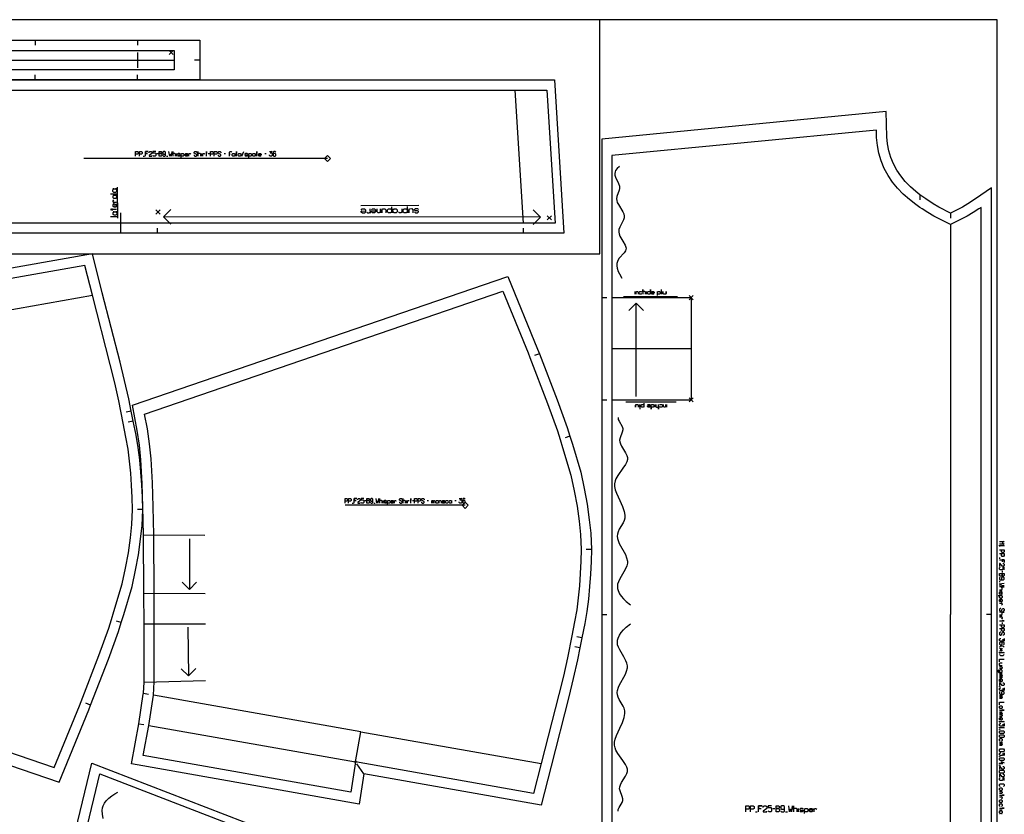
# Model space of a CAD drawing. Extents: x 0 to 2405, y 0 to 1310.
# Tile 8 of 8: x 1442 to 2405, y 532 to 1310. Entities that reach past the tile are written whole.
import ezdxf

# ---------------------------------------------------------------- set-up
doc = ezdxf.new("R2010")
doc.units = 0

msp = doc.modelspace()

# ---------------------------------------------------------------- linework, layer by layer
for p, q in [((1457.292, 1289.999), (1457.293, 1284.999)), ((1557.292, 1289.999), (1557.293, 1284.999)), ((1557.292, 1277.999), (1557.292, 1262.999)), ((1618.292, 1270.499), (1613.293, 1270.499)), ((1457.292, 1250.999), (1457.293, 1255.999)), ((1557.292, 1250.999), (1557.293, 1255.999)), ((1935.021, 1111.003), (1927.021, 1241.003)), ((1562.902, 1176.433), (1564.235, 1176.433)), ((1576.235, 1179.099), (1577.569, 1179.099)), ((1585.902, 1176.433), (1587.235, 1176.433)), ((1595.569, 1176.433), (1595.569, 1179.099)), ((1620.235, 1176.433), (1620.235, 1179.099)), ((1626.569, 1179.099), (1627.902, 1179.099)), ((1642.235, 1179.099), (1643.569, 1179.099)), ((1659.569, 1176.433), (1661.569, 1181.099)), ((1681.902, 1179.099), (1683.235, 1179.099)), ((1538.121, 1115.803), (1537.822, 1146.001)), ((2322.909, 1138.671), (2322.908, 1133.671)), ((1832.721, 1128.103), (1776.022, 1127.746)), ((1541.021, 1101.003), (1541.021, 1121.002)), ((2352.905, 1120.77), (2352.905, 1115.77)), ((1951.721, 1116.703), (1582.921, 1117.059)), ((1577.021, 1101.003), (1577.021, 1106.002)), ((1935.021, 1101.003), (1935.021, 1106.002)), ((2011.647, 1037.976), (2016.647, 1037.976)), ((2032.994, 1038.94), (2085.694, 1038.94)), ((2045.296, 941.341), (2045.296, 1032.541)), ((1950.572, 983.006), (1945.9, 981.226)), ((2011.647, 937.976), (2016.647, 937.976)), ((2084.343, 935.789), (2035.19, 935.789)), ((1551.263, 926.994), (1546.365, 925.992)), ((1553.275, 917.151), (1548.377, 916.151)), ((1980.486, 902.27), (1975.712, 900.787)), ((1779.735, 839.451), (1780.972, 839.451)), ((1797.668, 836.977), (1797.668, 839.451)), ((1820.547, 836.977), (1820.547, 839.451)), ((1826.422, 839.451), (1827.658, 839.451)), ((1840.953, 839.451), (1842.19, 839.451)), ((1867.852, 839.451), (1869.089, 839.451)), ((1562.535, 830.625), (1557.536, 830.626)), ((1767.368, 836.977), (1768.604, 836.977)), ((1788.701, 836.977), (1789.938, 836.977)), ((1563.238, 805.94), (1623.236, 805.481)), ((1608.375, 801.851), (1608.215, 752.389)), ((2001.521, 791.644), (1996.522, 791.643)), ((2400.814, 783.8), (2400.814, 782.466)), ((2403.481, 770.466), (2403.481, 769.133)), ((2400.814, 760.8), (2400.814, 759.466)), ((1563.674, 748.818), (1623.674, 748.547)), ((2400.814, 751.133), (2403.481, 751.133)), ((2011.647, 727.976), (2016.647, 727.976)), ((2392.904, 727.976), (2387.904, 727.976)), ((2400.814, 726.466), (2403.481, 726.466)), ((1541.5, 719.999), (1536.726, 721.482)), ((1563.808, 718.85), (1623.809, 718.849)), ((1606.655, 715.348), (1607.455, 667.808)), ((2403.481, 720.133), (2403.481, 718.8)), ((1992.261, 705.118), (1987.363, 706.118)), ((1990.249, 695.275), (1985.351, 696.277)), ((2400.814, 670.133), (2403.481, 670.133)), ((1563.845, 661.548), (1623.816, 663.425)), ((1563.154, 650.75), (1568.073, 649.852)), ((1511.586, 639.263), (1506.914, 641.043)), ((2400.814, 632.533), (2403.481, 632.533)), ((1558.575, 620.968), (1563.506, 620.134)), ((1778.928, 571.942), (1771.934, 581.692)), ((2161.99, 534.69), (2163.704, 534.69)), ((2179.133, 538.118), (2180.847, 538.118)), ((2191.561, 534.69), (2193.275, 534.69)), ((2203.99, 534.69), (2203.99, 538.118)), ((2400.814, 536.733), (2403.481, 536.733))]:
    msp.add_line(p, q)
for points in [[(7, 0), (2398.481, 0), (2398.481, 1310), (7, 1310), (7, 0)], [(540.392, 1310), (540.392, 1081.003), (2009.652, 1081.003), (2009.652, 1310), (540.392, 1310)], [(575.392, 1250.999), (575.393, 1270.499), (575.392, 1290), (989.191, 1289.999), (1025.191, 1289.999), (1125.191, 1289.999), (1291.191, 1289.999), (1457.292, 1289.999), (1557.292, 1289.999), (1618.291, 1290), (1618.292, 1270.499), (1618.291, 1250.999), (1557.292, 1250.999), (1457.292, 1250.999), (1291.191, 1250.999), (1125.191, 1250.999), (1025.191, 1250.999), (989.191, 1250.999), (575.392, 1250.999)], [(1275.021, 1101.003), (1109.021, 1101.003), (1009.021, 1101.003), (973.021, 1101.003), (794.021, 1101.003), (615.021, 1101.003), (575.392, 1101.003), (584.623, 1251.004), (1275.021, 1251.003), (1965.421, 1251.004), (1974.652, 1101.003), (1935.021, 1101.003), (1756.021, 1101.003), (1577.021, 1101.003), (1541.021, 1101.003), (1441.021, 1101.003), (1275.021, 1101.003)], [(1578.569, 1176.433), (1578.569, 1181.099), (1580.569, 1181.099), (1581.235, 1180.433), (1581.235, 1179.766), (1580.569, 1179.099), (1578.569, 1179.099), (1580.569, 1179.099), (1581.235, 1178.433), (1581.235, 1177.099), (1580.569, 1176.433), (1578.569, 1176.433)], [(1650.569, 1176.433), (1649.902, 1177.099), (1649.902, 1178.433), (1650.569, 1179.099), (1651.902, 1179.099), (1652.569, 1178.433), (1652.569, 1179.099), (1652.569, 1176.433), (1652.569, 1177.099), (1651.902, 1176.433), (1650.569, 1176.433)], [(1656.569, 1176.433), (1655.902, 1177.099), (1655.902, 1178.433), (1656.569, 1179.099), (1657.902, 1179.099), (1658.569, 1178.433), (1658.569, 1179.099), (1658.569, 1176.433), (1658.569, 1177.099), (1657.902, 1176.433), (1656.569, 1176.433)], [(1670.569, 1176.433), (1669.902, 1177.099), (1669.902, 1178.433), (1670.569, 1179.099), (1671.902, 1179.099), (1672.569, 1178.433), (1672.569, 1179.099), (1672.569, 1176.433), (1672.569, 1177.099), (1671.902, 1176.433), (1670.569, 1176.433)], [(1952.312, 541.282), (1778.928, 571.942), (1774.413, 542.324), (1551.422, 581.678), (1558.575, 620.968), (1563.107, 650.034), (1563.154, 650.75), (1563.845, 661.548), (1563.884, 662.167), (1563.808, 718.85), (1563.674, 748.818), (1563.24, 805.787), (1563.238, 805.94), (1562.723, 832.913), (1562.062, 856.177), (1560.756, 879.326), (1559.314, 893.676), (1557.26, 907.953), (1552.598, 932.72), (1919.677, 1058.542), (1948.82, 987.601), (1950.572, 983.006), (1968.071, 938.033), (1977.802, 910.873), (1980.486, 902.27), (1982.921, 894.444), (1991.038, 867.066), (1994.475, 851.126), (1997.408, 835.855), (1999.471, 820.584), (2000.937, 807.347), (2001.521, 791.644), (2001.214, 779.673), (2000.652, 767.343), (1999.798, 755.175), (1998.597, 743.036), (1997, 730.958), (1994.952, 718.918), (1992.261, 705.118), (1990.249, 695.275), (1987.814, 683.37), (1983.806, 665.383), (1979.368, 647.34), (1961.994, 579.425), (1952.312, 541.282)], [(1781.899, 836.977), (1781.899, 841.306), (1783.754, 841.306), (1784.373, 840.687), (1784.373, 840.069), (1783.754, 839.451), (1781.899, 839.451), (1783.754, 839.451), (1784.373, 838.832), (1784.373, 837.596), (1783.754, 836.977), (1781.899, 836.977)], [(1849.92, 836.977), (1849.301, 837.596), (1849.301, 838.832), (1849.92, 839.451), (1851.156, 839.451), (1851.775, 838.832), (1851.775, 839.451), (1851.775, 836.977), (1851.775, 837.596), (1851.156, 836.977), (1849.92, 836.977)], [(1862.905, 836.977), (1862.287, 837.596), (1862.287, 838.832), (1862.905, 839.451), (1864.142, 839.451), (1864.761, 838.832), (1864.761, 839.451), (1864.761, 836.977), (1864.761, 837.596), (1864.142, 836.977), (1862.905, 836.977)], [(2400.814, 768.133), (2405.481, 768.133), (2405.481, 766.133), (2404.814, 765.466), (2404.147, 765.466), (2403.481, 766.133), (2403.481, 768.133), (2403.481, 766.133), (2402.814, 765.466), (2401.481, 765.466), (2400.814, 766.133), (2400.814, 768.133)], [(2400.814, 657.466), (2401.147, 657.466), (2401.147, 657.2), (2400.814, 657.2), (2400.814, 657.466)], [(2400.814, 637.866), (2401.481, 638.533), (2402.814, 638.533), (2403.481, 637.866), (2403.481, 636.533), (2402.814, 635.866), (2403.481, 635.866), (2400.814, 635.866), (2401.481, 635.866), (2400.814, 636.533), (2400.814, 637.866)], [(2400.814, 615.2), (2401.147, 615.2), (2401.147, 614.933), (2400.814, 614.933), (2400.814, 615.2)], [(2400.814, 613.266), (2401.481, 613.933), (2404.814, 613.933), (2405.481, 613.266), (2405.481, 611.933), (2404.814, 611.266), (2401.481, 611.266), (2400.814, 611.933), (2400.814, 613.266)], [(2400.814, 609.599), (2401.481, 610.266), (2404.814, 610.266), (2405.481, 609.599), (2405.481, 608.266), (2404.814, 607.599), (2401.481, 607.599), (2400.814, 608.266), (2400.814, 609.599)], [(2400.814, 595.599), (2401.481, 596.266), (2404.814, 596.266), (2405.481, 595.599), (2405.481, 594.266), (2404.814, 593.599), (2401.481, 593.599), (2400.814, 594.266), (2400.814, 595.599)], [(2400.814, 588.933), (2401.147, 588.933), (2401.147, 588.666), (2400.814, 588.666), (2400.814, 588.933)], [(2400.814, 587), (2401.481, 587.666), (2404.814, 587.666), (2405.481, 587), (2405.481, 585.666), (2404.814, 585), (2401.481, 585), (2400.814, 585.666), (2400.814, 587)], [(2400.814, 580.333), (2401.147, 580.333), (2401.147, 580.066), (2400.814, 580.066), (2400.814, 580.333)], [(2400.814, 574.733), (2401.481, 575.4), (2404.814, 575.4), (2405.481, 574.733), (2405.481, 573.4), (2404.814, 572.733), (2401.481, 572.733), (2400.814, 573.4), (2400.814, 574.733)], [(2400.814, 557.733), (2401.481, 558.4), (2402.814, 558.4), (2403.481, 557.733), (2403.481, 556.4), (2402.814, 555.733), (2401.481, 555.733), (2400.814, 556.4), (2400.814, 557.733)], [(2182.133, 534.69), (2182.133, 540.69), (2184.704, 540.69), (2185.561, 539.833), (2185.561, 538.975), (2184.704, 538.118), (2182.133, 538.118), (2184.704, 538.118), (2185.561, 537.261), (2185.561, 535.547), (2184.704, 534.69), (2182.133, 534.69)], [(2400.814, 545.733), (2401.481, 546.4), (2402.814, 546.4), (2403.481, 545.733), (2403.481, 544.4), (2402.814, 543.733), (2403.481, 543.733), (2400.814, 543.733), (2401.481, 543.733), (2400.814, 544.4), (2400.814, 545.733)], [(2400.814, 535.066), (2401.481, 535.733), (2402.814, 535.733), (2403.481, 535.066), (2403.481, 533.733), (2402.814, 533.066), (2403.481, 533.066), (2400.814, 533.066), (2401.481, 533.066), (2400.814, 533.733), (2400.814, 535.066)]]:
    msp.add_lwpolyline(points, close=True)
for points in [[(2392.906, 310.487), (2392.904, 727.976), (2392.906, 1145.465), (2377.196, 1134.539), (2369.936, 1129.822), (2364.446, 1126.636), (2352.905, 1120.77), (2341.354, 1126.642), (2335.85, 1129.838), (2328.616, 1134.539), (2324.715, 1137.258), (2322.909, 1138.671), (2319.002, 1141.729), (2313.59, 1146.539), (2308.52, 1151.739), (2304.16, 1157.05), (2300.344, 1162.732), (2297.104, 1168.783), (2294.527, 1175.087), (2292.561, 1181.73), (2291.213, 1188.538), (2290.475, 1195.437), (2289.859, 1220), (2011.646, 1193.11), (2011.647, 1037.976), (2011.647, 937.976), (2011.647, 727.976), (2011.647, 517.976)], [(1555.569, 1176.433), (1555.569, 1181.099), (1557.569, 1181.099), (1558.235, 1180.433), (1558.235, 1179.099), (1557.569, 1178.433), (1555.569, 1178.433)], [(1559.235, 1176.433), (1559.235, 1181.099), (1561.235, 1181.099), (1561.902, 1180.433), (1561.902, 1179.099), (1561.235, 1178.433), (1559.235, 1178.433)], [(1565.235, 1176.433), (1565.235, 1181.099), (1567.902, 1181.099), (1565.235, 1181.099), (1565.235, 1179.099), (1567.235, 1179.099)], [(1568.902, 1179.766), (1568.902, 1180.433), (1569.569, 1181.099), (1570.902, 1181.099), (1571.569, 1180.433), (1571.569, 1179.099), (1568.902, 1177.099), (1568.902, 1176.433), (1571.569, 1176.433), (1571.569, 1177.099)], [(1575.235, 1181.099), (1572.569, 1181.099), (1572.569, 1179.766), (1574.569, 1179.766), (1575.235, 1179.099), (1575.235, 1177.099), (1574.569, 1176.433), (1573.235, 1176.433), (1572.569, 1177.099)], [(1582.235, 1177.099), (1582.902, 1176.433), (1584.235, 1176.433), (1584.902, 1177.099), (1584.902, 1180.433), (1584.235, 1181.099), (1582.902, 1181.099), (1582.235, 1180.433), (1582.235, 1179.099), (1582.902, 1178.433), (1584.235, 1178.433), (1584.902, 1179.099)], [(1590.902, 1181.099), (1590.235, 1176.433), (1589.569, 1178.433), (1588.902, 1176.433), (1588.235, 1181.099)], [(1594.569, 1176.433), (1594.569, 1178.433), (1593.902, 1179.099), (1592.569, 1179.099), (1591.902, 1178.433), (1591.902, 1181.099), (1591.902, 1176.433)], [(1599.235, 1178.433), (1598.569, 1179.099), (1597.235, 1179.099), (1596.569, 1178.633), (1596.569, 1178.099), (1597.235, 1177.766), (1598.569, 1177.766), (1599.235, 1177.433), (1599.235, 1176.899), (1598.569, 1176.433), (1597.235, 1176.433), (1596.569, 1177.099)], [(1600.235, 1175.099), (1600.235, 1179.099), (1600.235, 1178.433), (1600.902, 1179.099), (1602.235, 1179.099), (1602.902, 1178.433), (1602.902, 1177.099), (1602.235, 1176.433), (1600.902, 1176.433), (1600.235, 1177.099)], [(1606.569, 1177.099), (1605.902, 1176.433), (1604.569, 1176.433), (1603.902, 1177.099), (1603.902, 1178.433), (1604.569, 1179.099), (1605.902, 1179.099), (1606.569, 1178.433), (1606.569, 1177.766), (1603.902, 1177.766)], [(1607.569, 1176.433), (1607.569, 1179.099), (1607.569, 1178.433), (1608.235, 1179.099), (1608.902, 1179.099), (1609.569, 1178.433)], [(1612.902, 1177.766), (1612.902, 1177.099), (1613.569, 1176.433), (1614.902, 1176.433), (1615.569, 1177.099), (1615.569, 1178.099), (1612.902, 1179.433), (1612.902, 1180.433), (1613.569, 1181.099), (1614.902, 1181.099), (1615.569, 1180.433), (1615.569, 1179.766)], [(1619.235, 1176.433), (1619.235, 1178.433), (1618.569, 1179.099), (1617.235, 1179.099), (1616.569, 1178.433), (1616.569, 1181.099), (1616.569, 1176.433)], [(1621.235, 1176.433), (1621.235, 1179.099), (1621.235, 1178.433), (1621.902, 1179.099), (1622.569, 1179.099), (1623.235, 1178.433)], [(1624.902, 1176.433), (1624.902, 1181.099), (1624.902, 1179.766), (1624.235, 1179.766), (1625.569, 1179.766)], [(1628.902, 1176.433), (1628.902, 1181.099), (1630.902, 1181.099), (1631.569, 1180.433), (1631.569, 1179.099), (1630.902, 1178.433), (1628.902, 1178.433)], [(1632.569, 1176.433), (1632.569, 1181.099), (1634.569, 1181.099), (1635.235, 1180.433), (1635.235, 1179.099), (1634.569, 1178.433), (1632.569, 1178.433)], [(1636.235, 1177.766), (1636.235, 1177.099), (1636.902, 1176.433), (1638.235, 1176.433), (1638.902, 1177.099), (1638.902, 1178.099), (1636.235, 1179.433), (1636.235, 1180.433), (1636.902, 1181.099), (1638.235, 1181.099), (1638.902, 1180.433), (1638.902, 1179.766)], [(1647.569, 1176.433), (1647.569, 1178.433), (1648.235, 1178.433), (1646.902, 1178.433), (1647.569, 1178.433), (1647.569, 1180.433), (1648.235, 1181.099), (1648.902, 1181.099), (1649.569, 1180.433)], [(1654.235, 1176.433), (1654.235, 1181.099), (1654.235, 1179.766), (1653.569, 1179.766), (1654.902, 1179.766)], [(1665.235, 1178.433), (1664.569, 1179.099), (1663.235, 1179.099), (1662.569, 1178.633), (1662.569, 1178.099), (1663.235, 1177.766), (1664.569, 1177.766), (1665.235, 1177.433), (1665.235, 1176.899), (1664.569, 1176.433), (1663.235, 1176.433), (1662.569, 1177.099)], [(1666.235, 1175.099), (1666.235, 1179.099), (1666.235, 1178.433), (1666.902, 1179.099), (1668.235, 1179.099), (1668.902, 1178.433), (1668.902, 1177.099), (1668.235, 1176.433), (1666.902, 1176.433), (1666.235, 1177.099)], [(1674.235, 1176.433), (1674.235, 1181.099), (1674.235, 1179.766), (1673.569, 1179.766), (1674.902, 1179.766)], [(1678.569, 1177.099), (1677.902, 1176.433), (1676.569, 1176.433), (1675.902, 1177.099), (1675.902, 1178.433), (1676.569, 1179.099), (1677.902, 1179.099), (1678.569, 1178.433), (1678.569, 1177.766), (1675.902, 1177.766)], [(1686.569, 1181.099), (1689.235, 1181.099), (1687.235, 1179.766), (1688.569, 1179.766), (1689.235, 1179.099), (1689.235, 1177.099), (1688.569, 1176.433), (1687.235, 1176.433), (1686.569, 1177.099), (1686.569, 1177.766)], [(1692.902, 1180.433), (1692.235, 1181.099), (1690.902, 1181.099), (1690.235, 1180.433), (1690.235, 1177.099), (1690.902, 1176.433), (1692.235, 1176.433), (1692.902, 1177.099), (1692.902, 1178.433), (1692.235, 1179.099), (1690.902, 1179.099), (1690.235, 1178.433)], [(1589.998, 1124.124), (1582.92, 1117.06), (1589.985, 1109.982)], [(1944.643, 1109.639), (1951.721, 1116.703), (1944.656, 1123.781)], [(1113.612, 689.549), (1480.691, 563.727), (1509.834, 634.668), (1511.586, 639.263), (1529.085, 684.236), (1538.816, 711.396), (1541.5, 719.999), (1543.935, 727.825), (1552.052, 755.203), (1555.489, 771.143), (1558.422, 786.414), (1560.485, 801.685), (1561.951, 814.922), (1562.535, 830.625), (1562.228, 842.596), (1561.666, 854.926), (1560.812, 867.094), (1559.611, 879.233), (1558.014, 891.311), (1555.966, 903.351), (1553.275, 917.151), (1551.263, 926.994), (1548.828, 938.899), (1544.82, 956.886), (1540.382, 974.929), (1523.008, 1042.844), (1513.326, 1080.987), (1513.326, 1080.987), (1339.942, 1050.327)], [(2038.224, 1025.469), (2045.295, 1032.541), (2052.367, 1025.469)], [(1760.566, 836.977), (1760.566, 841.306), (1762.421, 841.306), (1763.039, 840.687), (1763.039, 839.451), (1762.421, 838.832), (1760.566, 838.832)], [(1763.967, 836.977), (1763.967, 841.306), (1765.822, 841.306), (1766.44, 840.687), (1766.44, 839.451), (1765.822, 838.832), (1763.967, 838.832)], [(1769.532, 836.977), (1769.532, 841.306), (1772.005, 841.306), (1769.532, 841.306), (1769.532, 839.451), (1771.387, 839.451)], [(1772.933, 840.069), (1772.933, 840.687), (1773.551, 841.306), (1774.788, 841.306), (1775.406, 840.687), (1775.406, 839.451), (1772.933, 837.596), (1772.933, 836.977), (1775.406, 836.977), (1775.406, 837.596)], [(1778.807, 841.306), (1776.334, 841.306), (1776.334, 840.069), (1778.189, 840.069), (1778.807, 839.451), (1778.807, 837.596), (1778.189, 836.977), (1776.952, 836.977), (1776.334, 837.596)], [(1785.3, 837.596), (1785.919, 836.977), (1787.155, 836.977), (1787.774, 837.596), (1787.774, 840.687), (1787.155, 841.306), (1785.919, 841.306), (1785.3, 840.687), (1785.3, 839.451), (1785.919, 838.832), (1787.155, 838.832), (1787.774, 839.451)], [(1793.339, 841.306), (1792.721, 836.977), (1792.102, 838.832), (1791.484, 836.977), (1790.866, 841.306)], [(1796.74, 836.977), (1796.74, 838.832), (1796.122, 839.451), (1794.885, 839.451), (1794.267, 838.832), (1794.267, 841.306), (1794.267, 836.977)], [(1801.069, 838.832), (1800.45, 839.451), (1799.214, 839.451), (1798.595, 839.018), (1798.595, 838.523), (1799.214, 838.214), (1800.45, 838.214), (1801.069, 837.905), (1801.069, 837.41), (1800.45, 836.977), (1799.214, 836.977), (1798.595, 837.596)], [(1801.996, 835.74), (1801.996, 839.451), (1801.996, 838.832), (1802.615, 839.451), (1803.851, 839.451), (1804.47, 838.832), (1804.47, 837.596), (1803.851, 836.977), (1802.615, 836.977), (1801.996, 837.596)], [(1807.871, 837.596), (1807.252, 836.977), (1806.016, 836.977), (1805.397, 837.596), (1805.397, 838.832), (1806.016, 839.451), (1807.252, 839.451), (1807.871, 838.832), (1807.871, 838.214), (1805.397, 838.214)], [(1808.798, 836.977), (1808.798, 839.451), (1808.798, 838.832), (1809.417, 839.451), (1810.035, 839.451), (1810.653, 838.832)], [(1813.745, 838.214), (1813.745, 837.596), (1814.364, 836.977), (1815.6, 836.977), (1816.219, 837.596), (1816.219, 838.523), (1813.745, 839.76), (1813.745, 840.687), (1814.364, 841.306), (1815.6, 841.306), (1816.219, 840.687), (1816.219, 840.069)], [(1819.62, 836.977), (1819.62, 838.832), (1819.001, 839.451), (1817.765, 839.451), (1817.146, 838.832), (1817.146, 841.306), (1817.146, 836.977)], [(1821.475, 836.977), (1821.475, 839.451), (1821.475, 838.832), (1822.093, 839.451), (1822.712, 839.451), (1823.33, 838.832)], [(1824.876, 836.977), (1824.876, 841.306), (1824.876, 840.069), (1824.257, 840.069), (1825.494, 840.069)], [(1828.586, 836.977), (1828.586, 841.306), (1830.441, 841.306), (1831.059, 840.687), (1831.059, 839.451), (1830.441, 838.832), (1828.586, 838.832)], [(1831.987, 836.977), (1831.987, 841.306), (1833.842, 841.306), (1834.461, 840.687), (1834.461, 839.451), (1833.842, 838.832), (1831.987, 838.832)], [(1835.388, 838.214), (1835.388, 837.596), (1836.006, 836.977), (1837.243, 836.977), (1837.862, 837.596), (1837.862, 838.523), (1835.388, 839.76), (1835.388, 840.687), (1836.006, 841.306), (1837.243, 841.306), (1837.862, 840.687), (1837.862, 840.069)], [(1845.282, 836.977), (1845.282, 839.451), (1845.282, 838.832), (1845.9, 839.451), (1846.21, 839.451), (1846.828, 838.832), (1846.828, 836.977), (1846.828, 838.832), (1847.446, 839.451), (1847.755, 839.451), (1848.374, 838.832), (1848.374, 836.977)], [(1852.702, 836.977), (1852.702, 839.451), (1852.702, 838.832), (1853.321, 839.451), (1853.939, 839.451), (1854.557, 838.832), (1854.557, 836.977)], [(1857.959, 837.596), (1857.34, 836.977), (1856.103, 836.977), (1855.485, 837.596), (1855.485, 838.832), (1856.103, 839.451), (1857.34, 839.451), (1857.959, 838.832), (1857.959, 838.214), (1855.485, 838.214)], [(1861.36, 837.596), (1860.741, 836.977), (1859.504, 836.977), (1858.886, 837.596), (1858.886, 838.832), (1859.504, 839.451), (1860.741, 839.451), (1861.36, 838.832)], [(1872.181, 841.306), (1874.654, 841.306), (1872.799, 840.069), (1874.036, 840.069), (1874.654, 839.451), (1874.654, 837.596), (1874.036, 836.977), (1872.799, 836.977), (1872.181, 837.596), (1872.181, 838.214)], [(1878.056, 840.687), (1877.437, 841.306), (1876.2, 841.306), (1875.582, 840.687), (1875.582, 837.596), (1876.2, 836.977), (1877.437, 836.977), (1878.056, 837.596), (1878.056, 838.832), (1877.437, 839.451), (1876.2, 839.451), (1875.582, 838.832)], [(2400.814, 799.466), (2405.481, 799.466), (2403.481, 798.133), (2405.481, 796.8), (2400.814, 796.8)], [(2404.147, 795.8), (2405.481, 795.133), (2400.814, 795.133), (2400.814, 795.8), (2400.814, 794.466)], [(2400.814, 791.133), (2405.481, 791.133), (2405.481, 789.133), (2404.814, 788.466), (2403.481, 788.466), (2402.814, 789.133), (2402.814, 791.133)], [(2400.814, 787.466), (2405.481, 787.466), (2405.481, 785.466), (2404.814, 784.8), (2403.481, 784.8), (2402.814, 785.466), (2402.814, 787.466)], [(2400.814, 781.466), (2405.481, 781.466), (2405.481, 778.8), (2405.481, 781.466), (2403.481, 781.466), (2403.481, 779.466)], [(2404.147, 777.8), (2404.814, 777.8), (2405.481, 777.133), (2405.481, 775.8), (2404.814, 775.133), (2403.481, 775.133), (2401.481, 777.8), (2400.814, 777.8), (2400.814, 775.133), (2401.481, 775.133)], [(2405.481, 771.466), (2405.481, 774.133), (2404.147, 774.133), (2404.147, 772.133), (2403.481, 771.466), (2401.481, 771.466), (2400.814, 772.133), (2400.814, 773.466), (2401.481, 774.133)], [(2401.481, 764.466), (2400.814, 763.8), (2400.814, 762.466), (2401.481, 761.8), (2404.814, 761.8), (2405.481, 762.466), (2405.481, 763.8), (2404.814, 764.466), (2403.481, 764.466), (2402.814, 763.8), (2402.814, 762.466), (2403.481, 761.8)], [(1601.166, 759.483), (1608.215, 752.389), (1615.308, 759.438)], [(2405.481, 755.8), (2400.814, 756.466), (2402.814, 757.133), (2400.814, 757.8), (2405.481, 758.466)], [(2400.814, 752.133), (2402.814, 752.133), (2403.481, 752.8), (2403.481, 754.133), (2402.814, 754.8), (2405.481, 754.8), (2400.814, 754.8)], [(2399.481, 746.466), (2403.481, 746.466), (2402.814, 746.466), (2403.481, 745.8), (2403.481, 744.466), (2402.814, 743.8), (2401.481, 743.8), (2400.814, 744.466), (2400.814, 745.8), (2401.481, 746.466)], [(2402.814, 747.466), (2403.481, 748.133), (2403.481, 749.466), (2403.014, 750.133), (2402.481, 750.133), (2402.147, 749.466), (2402.147, 748.133), (2401.814, 747.466), (2401.281, 747.466), (2400.814, 748.133), (2400.814, 749.466), (2401.481, 750.133)], [(2401.481, 740.133), (2400.814, 740.8), (2400.814, 742.133), (2401.481, 742.8), (2402.814, 742.8), (2403.481, 742.133), (2403.481, 740.8), (2402.814, 740.133), (2402.147, 740.133), (2402.147, 742.8)], [(2400.814, 739.133), (2403.481, 739.133), (2402.814, 739.133), (2403.481, 738.466), (2403.481, 737.8), (2402.814, 737.133)], [(2402.147, 733.8), (2401.481, 733.8), (2400.814, 733.133), (2400.814, 731.8), (2401.481, 731.133), (2402.481, 731.133), (2403.814, 733.8), (2404.814, 733.8), (2405.481, 733.133), (2405.481, 731.8), (2404.814, 731.133), (2404.147, 731.133)], [(2400.814, 727.466), (2402.814, 727.466), (2403.481, 728.133), (2403.481, 729.466), (2402.814, 730.133), (2405.481, 730.133), (2400.814, 730.133)], [(2400.814, 725.466), (2403.481, 725.466), (2402.814, 725.466), (2403.481, 724.8), (2403.481, 724.133), (2402.814, 723.466)], [(2400.814, 721.8), (2405.481, 721.8), (2404.147, 721.8), (2404.147, 722.466), (2404.147, 721.133)], [(2400.814, 717.8), (2405.481, 717.8), (2405.481, 715.8), (2404.814, 715.133), (2403.481, 715.133), (2402.814, 715.8), (2402.814, 717.8)], [(2400.814, 714.133), (2405.481, 714.133), (2405.481, 712.133), (2404.814, 711.466), (2403.481, 711.466), (2402.814, 712.133), (2402.814, 714.133)], [(2402.147, 710.466), (2401.481, 710.466), (2400.814, 709.8), (2400.814, 708.466), (2401.481, 707.8), (2402.481, 707.8), (2403.814, 710.466), (2404.814, 710.466), (2405.481, 709.8), (2405.481, 708.466), (2404.814, 707.8), (2404.147, 707.8)], [(2405.481, 704.466), (2405.481, 701.8), (2404.147, 703.8), (2404.147, 702.466), (2403.481, 701.8), (2401.481, 701.8), (2400.814, 702.466), (2400.814, 703.8), (2401.481, 704.466), (2402.147, 704.466)], [(2404.814, 698.133), (2405.481, 698.8), (2405.481, 700.133), (2404.814, 700.8), (2401.481, 700.8), (2400.814, 700.133), (2400.814, 698.8), (2401.481, 698.133), (2402.814, 698.133), (2403.481, 698.8), (2403.481, 700.133), (2402.814, 700.8)], [(2400.814, 695.8), (2402.147, 697.133), (2404.147, 697.133), (2405.481, 695.8)], [(2400.814, 694.8), (2401.014, 694.8), (2403.281, 692.133), (2403.481, 692.133), (2403.281, 692.133), (2402.147, 693.466), (2403.281, 694.8), (2403.481, 694.8), (2403.281, 694.8), (2401.014, 692.133), (2400.814, 692.133)], [(2404.147, 691.133), (2405.481, 690.466), (2400.814, 690.466), (2400.814, 691.133), (2400.814, 689.8)], [(2405.481, 688.8), (2404.147, 687.466), (2402.147, 687.466), (2400.814, 688.8)], [(2400.814, 681.466), (2400.814, 684.133), (2405.481, 684.133)], [(1600.265, 674.76), (1607.455, 667.809), (1614.406, 674.998)], [(2400.814, 677.8), (2403.481, 677.8), (2401.481, 677.8), (2400.814, 678.466), (2400.814, 679.8), (2401.481, 680.466), (2403.481, 680.466)], [(2400.814, 676.8), (2403.481, 676.8), (2402.814, 676.8), (2403.481, 676.133), (2403.481, 675.466), (2402.814, 674.8), (2400.814, 674.8)], [(2400.147, 673.8), (2399.481, 673.133), (2399.481, 671.8), (2400.147, 671.133), (2403.481, 671.133), (2402.814, 671.133), (2403.481, 671.8), (2403.481, 673.133), (2402.814, 673.8), (2401.481, 673.8), (2400.814, 673.133), (2400.814, 671.8), (2401.481, 671.133)], [(2400.814, 669.133), (2403.481, 669.133), (2402.814, 669.133), (2403.481, 668.466), (2403.481, 668.133), (2402.814, 667.466), (2400.814, 667.466), (2402.814, 667.466), (2403.481, 666.8), (2403.481, 666.466), (2402.814, 665.8), (2400.814, 665.8)], [(2401.481, 662.133), (2400.814, 662.8), (2400.814, 664.133), (2401.481, 664.8), (2402.814, 664.8), (2403.481, 664.133), (2403.481, 662.8), (2402.814, 662.133), (2402.147, 662.133), (2402.147, 664.8)], [(2404.147, 661.133), (2404.814, 661.133), (2405.481, 660.466), (2405.481, 659.133), (2404.814, 658.466), (2403.481, 658.466), (2401.481, 661.133), (2400.814, 661.133), (2400.814, 658.466), (2401.481, 658.466)], [(2405.481, 656.2), (2405.481, 653.533), (2404.147, 655.533), (2404.147, 654.2), (2403.481, 653.533), (2401.481, 653.533), (2400.814, 654.2), (2400.814, 655.533), (2401.481, 656.2), (2402.147, 656.2)], [(2401.481, 652.533), (2400.814, 651.866), (2400.814, 650.533), (2401.481, 649.866), (2404.814, 649.866), (2405.481, 650.533), (2405.481, 651.866), (2404.814, 652.533), (2403.481, 652.533), (2402.814, 651.866), (2402.814, 650.533), (2403.481, 649.866)], [(2400.814, 648.866), (2403.481, 648.866), (2402.814, 648.866), (2403.481, 648.2), (2403.481, 647.866), (2402.814, 647.2), (2400.814, 647.2), (2402.814, 647.2), (2403.481, 646.533), (2403.481, 646.2), (2402.814, 645.533), (2400.814, 645.533)], [(2400.814, 639.533), (2400.814, 642.2), (2405.481, 642.2)], [(2400.814, 634.2), (2405.481, 634.2), (2404.147, 634.2), (2404.147, 634.866), (2404.147, 633.533)], [(2400.814, 631.533), (2403.481, 631.533), (2402.814, 631.533), (2403.481, 630.866), (2403.481, 630.533), (2402.814, 629.866), (2400.814, 629.866), (2402.814, 629.866), (2403.481, 629.2), (2403.481, 628.866), (2402.814, 628.2), (2400.814, 628.2)], [(2401.481, 624.533), (2400.814, 625.2), (2400.814, 626.533), (2401.481, 627.2), (2402.814, 627.2), (2403.481, 626.533), (2403.481, 625.2), (2402.814, 624.533), (2402.147, 624.533), (2402.147, 627.2)], [(2404.147, 623.533), (2405.481, 622.866), (2400.814, 622.866), (2400.814, 623.533), (2400.814, 622.2)], [(2405.481, 621.2), (2405.481, 618.533), (2404.147, 620.533), (2404.147, 619.2), (2403.481, 618.533), (2401.481, 618.533), (2400.814, 619.2), (2400.814, 620.533), (2401.481, 621.2), (2402.147, 621.2)], [(2404.147, 617.533), (2405.481, 616.866), (2400.814, 616.866), (2400.814, 617.533), (2400.814, 616.2)], [(2401.481, 603.933), (2400.814, 604.599), (2400.814, 605.933), (2401.481, 606.599), (2402.814, 606.599), (2403.481, 605.933), (2403.481, 604.599), (2402.814, 603.933)], [(2400.814, 602.933), (2403.481, 602.933), (2402.814, 602.933), (2403.481, 602.266), (2403.481, 601.933), (2402.814, 601.266), (2400.814, 601.266), (2402.814, 601.266), (2403.481, 600.599), (2403.481, 600.266), (2402.814, 599.599), (2400.814, 599.599)], [(2405.481, 592.599), (2405.481, 589.933), (2404.147, 591.933), (2404.147, 590.599), (2403.481, 589.933), (2401.481, 589.933), (2400.814, 590.599), (2400.814, 591.933), (2401.481, 592.599), (2402.147, 592.599)], [(1496.702, 516.041), (1512.718, 582.538), (1772.922, 481.871)], [(2400.814, 582.666), (2400.814, 581.333), (2400.814, 582), (2404.147, 582), (2402.814, 582), (2402.814, 581.333), (2402.814, 584), (2405.481, 582.666)], [(2404.147, 579.066), (2404.814, 579.066), (2405.481, 578.4), (2405.481, 577.066), (2404.814, 576.4), (2403.481, 576.4), (2401.481, 579.066), (2400.814, 579.066), (2400.814, 576.4), (2401.481, 576.4)], [(2404.147, 571.733), (2404.814, 571.733), (2405.481, 571.066), (2405.481, 569.733), (2404.814, 569.066), (2403.481, 569.066), (2401.481, 571.733), (2400.814, 571.733), (2400.814, 569.066), (2401.481, 569.066)], [(2405.481, 565.4), (2405.481, 568.066), (2404.147, 568.066), (2404.147, 566.066), (2403.481, 565.4), (2401.481, 565.4), (2400.814, 566.066), (2400.814, 567.4), (2401.481, 568.066)], [(2401.481, 559.4), (2400.814, 560.066), (2400.814, 561.4), (2401.481, 562.066), (2404.814, 562.066), (2405.481, 561.4), (2405.481, 560.066), (2404.814, 559.4)], [(2400.814, 554.733), (2403.481, 554.733), (2402.814, 554.733), (2403.481, 554.066), (2403.481, 553.4), (2402.814, 552.733), (2400.814, 552.733)], [(2400.814, 551.066), (2405.481, 551.066), (2404.147, 551.066), (2404.147, 551.733), (2404.147, 550.4)], [(2400.814, 549.4), (2403.481, 549.4), (2402.814, 549.4), (2403.481, 548.733), (2403.481, 548.066), (2402.814, 547.4)], [(2152.561, 534.69), (2152.561, 540.69), (2155.133, 540.69), (2155.99, 539.833), (2155.99, 538.118), (2155.133, 537.261), (2152.561, 537.261)], [(2157.275, 534.69), (2157.275, 540.69), (2159.847, 540.69), (2160.704, 539.833), (2160.704, 538.118), (2159.847, 537.261), (2157.275, 537.261)], [(2164.99, 534.69), (2164.99, 540.69), (2168.418, 540.69), (2164.99, 540.69), (2164.99, 538.118), (2167.561, 538.118)], [(2169.704, 538.975), (2169.704, 539.833), (2170.561, 540.69), (2172.275, 540.69), (2173.133, 539.833), (2173.133, 538.118), (2169.704, 535.547), (2169.704, 534.69), (2173.133, 534.69), (2173.133, 535.547)], [(2177.847, 540.69), (2174.418, 540.69), (2174.418, 538.975), (2176.99, 538.975), (2177.847, 538.118), (2177.847, 535.547), (2176.99, 534.69), (2175.275, 534.69), (2174.418, 535.547)], [(2186.847, 535.547), (2187.704, 534.69), (2189.418, 534.69), (2190.275, 535.547), (2190.275, 539.833), (2189.418, 540.69), (2187.704, 540.69), (2186.847, 539.833), (2186.847, 538.118), (2187.704, 537.261), (2189.418, 537.261), (2190.275, 538.118)], [(2197.99, 540.69), (2197.133, 534.69), (2196.275, 537.261), (2195.418, 534.69), (2194.561, 540.69)], [(2202.704, 534.69), (2202.704, 537.261), (2201.847, 538.118), (2200.133, 538.118), (2199.275, 537.261), (2199.275, 540.69), (2199.275, 534.69)], [(2401.481, 540.066), (2400.814, 540.733), (2400.814, 542.066), (2401.481, 542.733), (2402.814, 542.733), (2403.481, 542.066), (2403.481, 540.733), (2402.814, 540.066)], [(2208.704, 537.261), (2207.847, 538.118), (2206.133, 538.118), (2205.275, 537.518), (2205.275, 536.833), (2206.133, 536.404), (2207.847, 536.404), (2208.704, 535.975), (2208.704, 535.29), (2207.847, 534.69), (2206.133, 534.69), (2205.275, 535.547)], [(2209.99, 532.975), (2209.99, 538.118), (2209.99, 537.261), (2210.847, 538.118), (2212.561, 538.118), (2213.418, 537.261), (2213.418, 535.547), (2212.561, 534.69), (2210.847, 534.69), (2209.99, 535.547)], [(2218.133, 535.547), (2217.275, 534.69), (2215.561, 534.69), (2214.704, 535.547), (2214.704, 537.261), (2215.561, 538.118), (2217.275, 538.118), (2218.133, 537.261), (2218.133, 536.404), (2214.704, 536.404)], [(2219.418, 534.69), (2219.418, 538.118), (2219.418, 537.261), (2220.275, 538.118), (2221.133, 538.118), (2221.99, 537.261)], [(2400.814, 538.4), (2405.481, 538.4), (2404.147, 538.4), (2404.147, 539.066), (2404.147, 537.733)]]:
    msp.add_lwpolyline(points)
at = {"layer": '1'}
for p, q in [((1588.311, 1279.919), (1592.311, 1275.919)), ((1588.311, 1275.919), (1592.311, 1279.919)), ((600.393, 1270.499), (1593.292, 1270.499)), ((1743.399, 1174.1), (1505.073, 1174.1)), ((1530.884, 1139.618), (1536.884, 1139.677)), ((1575.486, 1123.753), (1579.486, 1119.753)), ((1575.486, 1119.753), (1579.486, 1123.753)), ((1958.321, 1117.968), (1962.321, 1113.968)), ((1958.321, 1113.968), (1962.321, 1117.968)), ((1531.105, 1117.333), (1537.105, 1117.392)), ((2352.904, 1109.552), (2352.905, 727.977)), ((2044.177, 1041.273), (2044.177, 1043.94)), ((2055.51, 1041.273), (2055.51, 1043.94)), ((2069.844, 1045.94), (2069.844, 1041.273)), ((2070.844, 1041.273), (2070.844, 1043.94)), ((2021.647, 1037.977), (2099.023, 1037.976)), ((2097.023, 1035.976), (2101.023, 1039.976)), ((2097.023, 1039.976), (2101.023, 1035.976)), ((2099.023, 987.976), (2022.213, 987.976)), ((2021.647, 937.977), (2099.023, 937.976)), ((2097.023, 935.976), (2101.023, 939.976)), ((2097.023, 939.976), (2101.023, 935.976)), ((2048.266, 933.455), (2048.266, 930.788)), ((2049.266, 928.788), (2049.266, 933.455)), ((2063.599, 933.455), (2063.599, 930.788)), ((2074.933, 933.455), (2074.933, 930.788)), ((1878.056, 834.741), (1760.566, 834.741)), ((2352.904, 346.401), (2352.905, 727.977)), ((1775.811, 613.113), (1573.058, 648.941))]:
    msp.add_line(p, q, dxfattribs=at)
for points in [[(600.393, 1260.999), (600.393, 1270.499), (600.393, 1279.999), (989.192, 1279.999), (1025.192, 1279.999), (1125.192, 1279.999), (1291.192, 1279.999), (1457.292, 1279.999), (1557.292, 1279.999), (1593.292, 1279.999), (1593.292, 1270.499), (1593.292, 1260.999), (1557.292, 1260.999), (1457.292, 1260.999), (1291.192, 1260.999), (1125.192, 1260.999), (1025.192, 1260.999), (989.192, 1260.999), (600.393, 1260.999)], [(1275.021, 1111.003), (1109.021, 1111.003), (1009.021, 1111.003), (973.021, 1111.003), (794.021, 1111.003), (615.021, 1111.003), (584.021, 1111.003), (592.021, 1241.003), (1275.021, 1241.003), (1958.021, 1241.003), (1966.021, 1111.003), (1935.021, 1111.003), (1756.021, 1111.003), (1577.021, 1111.003), (1541.021, 1111.003), (1441.021, 1111.003), (1275.021, 1111.003)], [(1743.399, 1171.1), (1746.399, 1174.1), (1743.399, 1177.1), (1740.399, 1174.1), (1743.399, 1171.1)], [(1536.863, 1141.82), (1536.014, 1140.954), (1534.3, 1140.937), (1533.434, 1141.786), (1533.417, 1143.5), (1534.266, 1144.366), (1533.409, 1144.357), (1536.837, 1144.391), (1535.98, 1144.383), (1536.846, 1143.534), (1536.863, 1141.82)], [(1536.922, 1135.82), (1536.074, 1134.955), (1534.359, 1134.938), (1533.494, 1135.786), (1533.477, 1137.5), (1534.325, 1138.366), (1533.468, 1138.358), (1536.897, 1138.391), (1536.04, 1138.383), (1536.905, 1137.534), (1536.922, 1135.82)], [(1537.083, 1119.535), (1536.235, 1118.67), (1534.521, 1118.653), (1533.655, 1119.501), (1533.638, 1121.216), (1534.487, 1122.081), (1533.63, 1122.073), (1537.058, 1122.107), (1536.201, 1122.098), (1537.067, 1121.249), (1537.083, 1119.535)], [(1810.383, 1124.962), (1811.389, 1123.968), (1811.402, 1121.968), (1810.408, 1120.962), (1808.408, 1120.949), (1807.402, 1121.943), (1807.408, 1120.943), (1807.383, 1124.943), (1807.389, 1123.943), (1808.383, 1124.949), (1810.383, 1124.962)], [(1944.907, 552.745), (1770.587, 583.571), (1766.071, 553.95), (1563.062, 589.777), (1568.435, 619.293), (1573.058, 648.941), (1573.885, 661.862), (1573.809, 718.862), (1573.674, 748.862), (1573.241, 805.862), (1572.722, 833.102), (1572.055, 856.594), (1570.728, 880.112), (1569.244, 894.879), (1567.129, 909.583), (1564.401, 924.079), (1914.77, 1044.173), (1939.524, 983.919), (1941.229, 979.444), (1958.708, 934.523), (1968.319, 907.71), (1970.938, 899.299), (1973.373, 891.472), (1981.452, 864.223), (1984.696, 849.036), (1987.589, 833.969), (1989.547, 819.368), (1990.998, 806.247), (1991.518, 791.595), (1991.218, 779.929), (1990.67, 767.92), (1989.835, 756.016), (1988.665, 744.182), (1987.115, 732.451), (1985.116, 720.714), (1982.456, 707.076), (1978.018, 685.373), (1974.072, 667.665), (1969.658, 649.729), (1952.307, 581.902), (1944.907, 552.745)], [(2057.177, 1041.273), (2056.51, 1041.94), (2056.51, 1043.273), (2057.177, 1043.94), (2058.51, 1043.94), (2059.177, 1043.273), (2059.177, 1045.94), (2059.177, 1041.273), (2059.177, 1041.94), (2058.51, 1041.273), (2057.177, 1041.273)], [(2061.933, 933.455), (2062.599, 932.788), (2062.599, 931.455), (2061.933, 930.788), (2060.599, 930.788), (2059.933, 931.455), (2059.933, 928.788), (2059.933, 933.455), (2059.933, 932.788), (2060.599, 933.455), (2061.933, 933.455)], [(1878.056, 831.741), (1881.056, 834.741), (1878.056, 837.741), (1875.056, 834.741), (1878.056, 831.741)], [(1770.587, 582.571), (1771.587, 583.571), (1770.587, 584.571), (1769.587, 583.571), (1770.587, 582.571)]]:
    msp.add_lwpolyline(points, close=True, dxfattribs=at)
for points in [[(2382.906, 329.624), (2382.904, 727.977), (2382.906, 1126.33), (2380.643, 1124.756), (2375.134, 1121.277), (2369.224, 1117.847), (2352.904, 1109.552), (2336.582, 1117.85), (2330.671, 1121.281), (2325.161, 1124.761), (2322.906, 1126.33), (2318.77, 1129.213), (2312.59, 1134.05), (2306.682, 1139.3), (2301.062, 1145.063), (2296.123, 1151.081), (2291.76, 1157.58), (2288.044, 1164.519), (2285.08, 1171.769), (2282.84, 1179.337), (2281.318, 1187.026), (2280.489, 1194.769), (2280.308, 1201.998), (2021.647, 1176.998), (2021.647, 1037.977), (2021.647, 937.977), (2021.647, 727.977), (2021.647, 517.977)], [(2029.145, 1166.483), (2026.683, 1164.341), (2025.162, 1162.392), (2024.619, 1161.202), (2024.37, 1159.615), (2024.558, 1157.975), (2025.211, 1155.95), (2028.165, 1149.688), (2029.008, 1147.017), (2029.139, 1144.951), (2028.824, 1143.146), (2026.474, 1136.807), (2026.128, 1134.796), (2026.286, 1132.976), (2026.846, 1131.168), (2027.907, 1129.009), (2032.296, 1121.966), (2033.211, 1119.892), (2033.681, 1117.713), (2033.635, 1116.229), (2033.053, 1114.167), (2029.202, 1106.87), (2028.478, 1104.555), (2028.34, 1102.198), (2028.644, 1100.302), (2029.468, 1098.138), (2032.215, 1093.352), (2034.534, 1089.408), (2035.28, 1087.495), (2035.455, 1086.252), (2034.93, 1083.87), (2033.668, 1081.964), (2028.582, 1076.474), (2027.26, 1074.313), (2026.437, 1071.484), (2026.316, 1069.144), (2026.739, 1066.674), (2027.792, 1063.649), (2028.978, 1061.173), (2031.409, 1057.087)], [(1536.969, 1131.106), (1533.541, 1131.072), (1534.398, 1131.081), (1533.532, 1131.929), (1533.524, 1132.786), (1534.372, 1133.652)], [(1536.125, 1129.812), (1536.99, 1128.963), (1537.007, 1127.249), (1536.158, 1126.384), (1534.444, 1126.367), (1533.579, 1127.215), (1533.562, 1128.929), (1534.41, 1129.795), (1535.267, 1129.803), (1535.301, 1126.375)], [(1537.037, 1124.249), (1531.037, 1124.19), (1532.751, 1124.207), (1532.76, 1123.35), (1532.743, 1125.064)], [(1776.39, 1123.748), (1777.383, 1124.754), (1779.383, 1124.767), (1780.39, 1123.773), (1780.402, 1121.773), (1779.409, 1120.767), (1777.409, 1120.754), (1776.402, 1121.748), (1776.396, 1122.748), (1780.396, 1122.773)], [(1784.883, 1124.801), (1784.908, 1120.801), (1784.902, 1121.801), (1783.908, 1120.795), (1782.908, 1120.789), (1781.902, 1121.782)], [(1786.389, 1123.811), (1787.383, 1124.817), (1789.383, 1124.83), (1790.389, 1123.836), (1790.402, 1121.836), (1789.408, 1120.83), (1787.408, 1120.817), (1786.402, 1121.811), (1786.396, 1122.811), (1790.396, 1122.836)], [(1794.883, 1124.864), (1794.908, 1120.864), (1794.902, 1121.864), (1793.908, 1120.858), (1792.908, 1120.852), (1791.902, 1121.845), (1791.883, 1124.845)], [(1796.383, 1124.874), (1796.408, 1120.874), (1796.389, 1123.874), (1797.383, 1124.88), (1799.383, 1124.893), (1800.389, 1123.899), (1800.408, 1120.899)], [(1805.87, 1126.933), (1805.908, 1120.934), (1805.902, 1121.934), (1804.908, 1120.927), (1802.908, 1120.915), (1801.902, 1121.908), (1801.889, 1123.908), (1802.883, 1124.915), (1804.883, 1124.927), (1805.889, 1123.933)], [(1815.883, 1124.996), (1815.908, 1120.997), (1815.902, 1121.996), (1814.908, 1120.99), (1813.908, 1120.984), (1812.902, 1121.978)], [(1821.37, 1127.031), (1821.408, 1121.031), (1821.401, 1122.031), (1820.408, 1121.025), (1818.408, 1121.012), (1817.401, 1122.006), (1817.389, 1124.006), (1818.383, 1125.012), (1820.383, 1125.025), (1821.389, 1124.031)], [(1822.882, 1125.04), (1822.908, 1121.041), (1822.889, 1124.041), (1823.882, 1125.047), (1825.882, 1125.059), (1826.889, 1124.066), (1826.908, 1121.066)], [(1828.401, 1122.075), (1829.408, 1121.082), (1831.407, 1121.094), (1832.403, 1121.8), (1832.398, 1122.6), (1831.395, 1123.094), (1829.395, 1123.081), (1828.392, 1123.575), (1828.387, 1124.375), (1829.382, 1125.081), (1831.382, 1125.094), (1832.389, 1124.1)], [(1125.415, 698.19), (1475.784, 578.096), (1500.538, 638.35), (1502.243, 642.825), (1519.722, 687.746), (1529.333, 714.559), (1531.952, 722.97), (1534.387, 730.797), (1542.466, 758.046), (1545.71, 773.233), (1548.603, 788.3), (1550.561, 802.901), (1552.012, 816.022), (1552.532, 830.674), (1552.232, 842.34), (1551.684, 854.349), (1550.849, 866.253), (1549.679, 878.087), (1548.129, 889.818), (1546.13, 901.555), (1543.47, 915.193), (1539.032, 936.896), (1535.086, 954.604), (1530.672, 972.54), (1513.321, 1040.367), (1505.921, 1069.524), (1505.921, 1069.524), (1331.601, 1038.698)], [(2045.177, 1041.273), (2045.177, 1043.94), (2045.177, 1043.273), (2045.844, 1043.94), (2046.51, 1043.94), (2047.177, 1043.273), (2047.177, 1041.273)], [(2050.844, 1041.94), (2050.177, 1041.273), (2048.844, 1041.273), (2048.177, 1041.94), (2048.177, 1043.273), (2048.844, 1043.94), (2050.177, 1043.94), (2050.844, 1043.273)], [(2054.51, 1041.273), (2054.51, 1043.273), (2053.844, 1043.94), (2052.51, 1043.94), (2051.844, 1043.273), (2051.844, 1045.94), (2051.844, 1041.273)], [(2062.844, 1041.94), (2062.177, 1041.273), (2060.844, 1041.273), (2060.177, 1041.94), (2060.177, 1043.273), (2060.844, 1043.94), (2062.177, 1043.94), (2062.844, 1043.273), (2062.844, 1042.606), (2060.177, 1042.606)], [(2066.177, 1039.94), (2066.177, 1043.94), (2066.177, 1043.273), (2066.844, 1043.94), (2068.177, 1043.94), (2068.844, 1043.273), (2068.844, 1041.94), (2068.177, 1041.273), (2066.844, 1041.273), (2066.177, 1041.94)], [(2074.51, 1041.273), (2074.51, 1043.94), (2074.51, 1041.94), (2073.844, 1041.273), (2072.51, 1041.273), (2071.844, 1041.94), (2071.844, 1043.94)], [(1129.449, 1002.976), (1331.601, 1038.698), (1336.825, 1009.156), (1513.325, 1040.368)], [(2099.023, 1037.976), (2099.023, 987.976), (2099.023, 937.976)], [(2052.933, 934.788), (2052.933, 930.788), (2052.933, 931.455), (2052.266, 930.788), (2050.933, 930.788), (2050.266, 931.455), (2050.266, 932.788), (2050.933, 933.455), (2052.266, 933.455), (2052.933, 932.788)], [(2044.599, 933.455), (2044.599, 930.788), (2044.599, 932.788), (2045.266, 933.455), (2046.599, 933.455), (2047.266, 932.788), (2047.266, 930.788)], [(2056.266, 932.788), (2056.933, 933.455), (2058.266, 933.455), (2058.933, 932.788), (2058.933, 931.455), (2058.266, 930.788), (2056.933, 930.788), (2056.266, 931.455), (2056.266, 932.122), (2058.933, 932.122)], [(2064.599, 933.455), (2064.599, 931.455), (2065.266, 930.788), (2066.599, 930.788), (2067.266, 931.455), (2067.266, 928.788), (2067.266, 933.455)], [(2068.266, 932.788), (2068.933, 933.455), (2070.266, 933.455), (2070.933, 932.788), (2070.933, 931.455), (2070.266, 930.788), (2068.933, 930.788), (2068.266, 931.455)], [(2073.933, 933.455), (2073.933, 930.788), (2073.933, 931.455), (2073.266, 930.788), (2072.599, 930.788), (2071.933, 931.455), (2071.933, 933.455)], [(2027.636, 920.53), (2027.805, 918.869), (2028.615, 916.957), (2031.55, 911.956), (2032.163, 909.968), (2032.224, 908.565), (2031.732, 906.298), (2029.53, 900.623), (2029.145, 898.651), (2029.267, 896.708), (2029.836, 894.788), (2030.948, 892.514), (2035.018, 886.142), (2036.262, 883.618), (2036.779, 881.56), (2036.747, 879.572), (2036.201, 877.401), (2034.967, 874.83), (2032.359, 870.934), (2027.219, 864.006), (2025.389, 860.742), (2024.619, 858.665), (2024.151, 855.876), (2024.247, 853.04), (2024.858, 849.973), (2026.026, 846.483), (2029.217, 839.441), (2031.919, 833.626), (2033.625, 828.763), (2034.24, 825.056), (2034.152, 822.246), (2033.524, 819.72), (2032.616, 817.655), (2028.797, 811.294), (2027.559, 808.816), (2026.882, 806.607), (2026.721, 804.502), (2026.985, 802.371), (2027.984, 799.206), (2028.763, 797.463), (2034.754, 786.488), (2035.985, 783.405), (2036.662, 780.189), (2036.671, 778.253), (2036.147, 775.597), (2035.294, 773.322), (2033.379, 769.644), (2029.254, 762.786), (2027.922, 759.984), (2027.177, 757.646), (2026.882, 755.304), (2027.058, 753.265), (2027.61, 751.235), (2029.037, 748.243), (2030.67, 745.83), (2033.019, 743.077), (2035.637, 740.527), (2039.708, 737.197)], [(2027.636, 535.423), (2027.805, 537.084), (2028.615, 538.996), (2031.55, 543.997), (2032.163, 545.985), (2032.224, 547.388), (2031.732, 549.655), (2029.53, 555.33), (2029.145, 557.302), (2029.267, 559.245), (2029.836, 561.165), (2030.948, 563.439), (2035.018, 569.812), (2036.262, 572.336), (2036.779, 574.393), (2036.747, 576.382), (2036.201, 578.552), (2034.967, 581.123), (2032.359, 585.019), (2027.219, 591.948), (2025.389, 595.212), (2024.619, 597.288), (2024.151, 600.077), (2024.247, 602.913), (2024.858, 605.98), (2026.026, 609.47), (2029.217, 616.512), (2031.919, 622.327), (2033.625, 627.19), (2034.24, 630.897), (2034.152, 633.707), (2033.524, 636.233), (2032.616, 638.298), (2028.797, 644.659), (2027.559, 647.138), (2026.882, 649.346), (2026.721, 651.451), (2026.985, 653.582), (2027.984, 656.747), (2028.763, 658.49), (2034.754, 669.465), (2035.985, 672.549), (2036.662, 675.764), (2036.671, 677.7), (2036.147, 680.356), (2035.294, 682.631), (2033.379, 686.31), (2029.254, 693.167), (2027.922, 695.97), (2027.177, 698.307), (2026.882, 700.649), (2027.058, 702.689), (2027.61, 704.718), (2029.037, 707.711), (2030.67, 710.123), (2033.019, 712.877), (2035.637, 715.426), (2039.708, 718.756)], [(1568.435, 619.293), (1770.587, 583.571), (1775.811, 613.113), (1952.311, 581.901)], [(1506.425, 513.699), (1520.475, 572.031), (1762.867, 478.254)], [(1523.903, 528.093), (1523.026, 532.636), (1522.846, 536.03), (1523.107, 538.54), (1523.75, 540.768), (1525.061, 543.303), (1526.87, 545.655), (1529.299, 548.028), (1532.412, 550.435), (1535.269, 552.293), (1538.198, 553.956)]]:
    msp.add_lwpolyline(points, dxfattribs=at)

doc.saveas('drawing.dxf')
